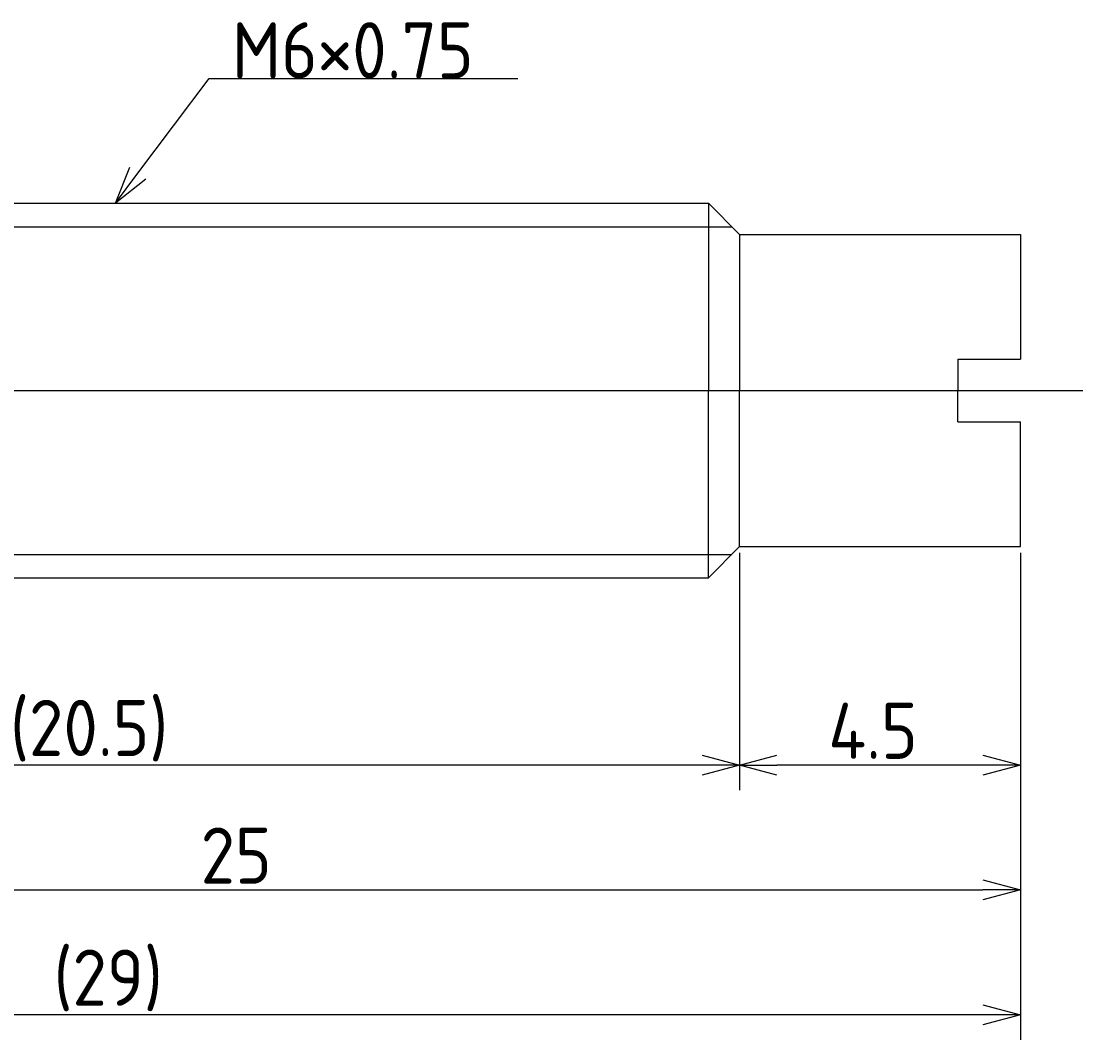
# Model space of a CAD drawing. Extents: x 178 to 244, y 145.6 to 162.
# Tile 3 of 3: x 227 to 244, y 145.6 to 161.9. Entities that reach past the tile are written whole.
import ezdxf

# ---------------------------------------------------------------- set-up
doc = ezdxf.new("R2010")
doc.units = 0
doc.header["$PDMODE"] = 3
doc.linetypes.add('CENTER', pattern=[50.8, 31.75, -6.35, 6.35, -6.35])
doc.layers.get('0').update_dxf_attribs({"linetype": 'CONTINUOUS'})
doc.layers.get('DEFPOINTS').update_dxf_attribs({"linetype": 'CONTINUOUS'})
for name, color, linetype in [('図形', 7, 'CONTINUOUS'), ('図枠', 7, 'CONTINUOUS'), ('寸法_文字', 3, 'CONTINUOUS')]:
    doc.layers.add(name, color=color, linetype=linetype)
doc.layers.get('0').off()
doc.styles.add('DIMENSION', font='isocp.shx', dxfattribs={"bigfont": 'bigfont.shx'})
doc.dimstyles.get("Standard").update_dxf_attribs({"dimtxt": 0.18, "dimasz": 0.18, "dimexe": 0.18, "dimexo": 0.0625, "dimgap": 0.09, "dimtad": 0, "dimtih": 1, "dimtoh": 1, "dimzin": 0, "dimcen": 0.09, "dimazin": 3, "dimtfac": 1, "dimtofl": 0, "dimtmove": 0, "dimatfit": 3})

# ---------------------------------------------------------------- blocks, each defined once
blk = doc.blocks.new('_OPEN30')
at = {"color": 0, "linetype": 'BYBLOCK'}
for p, q in [((-1, 0.268), (0, 0)), ((0, 0), (-1, -0.268)), ((0, 0), (-1, 0))]:
    blk.add_line(p, q, dxfattribs=at)
blk = doc.blocks.new('*U20')
at = {"layer": '寸法_文字', "color": 3, "style": 'DIMENSION'}
blk.add_text('25', height=0.9, dxfattribs=at).set_placement((229.863, 148.1))
blk = doc.blocks.new('*D7')
at = {"layer": 'DEFPOINTS', "color": 0}
for p in [(218, 153.5), (243, 153.5), (243, 148)]:
    blk.add_point(p, dxfattribs=at)
at = {"layer": '寸法_文字', "color": 3}
for p, q in [((218, 153.4), (218, 147.6)), ((243, 153.4), (243, 147.6)), ((218.6, 148), (242.4, 148))]:
    blk.add_line(p, q, dxfattribs=at)
at = {"layer": '図枠'}
blk.add_blockref('*U20', (0, 0), dxfattribs=at)
at = {"layer": '寸法_文字', "color": 3, "xscale": 0.6000000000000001, "yscale": 0.6000000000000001, "zscale": 0.6000000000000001, "rotation": 180}
blk.add_blockref('_OPEN30', (218, 148), dxfattribs=at)
at = {"layer": '寸法_文字', "color": 3, "xscale": 0.6000000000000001, "yscale": 0.6000000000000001, "zscale": 0.6000000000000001}
blk.add_blockref('_OPEN30', (243, 148), dxfattribs=at)
blk = doc.blocks.new('*U21')
at = {"layer": '寸法_文字', "color": 3, "style": 'DIMENSION'}
blk.add_text('4.5', height=0.9, dxfattribs=at).set_placement((239.921, 150.1))
blk = doc.blocks.new('*D8')
at = {"layer": 'DEFPOINTS', "color": 0}
for p in [(238.5, 153.5), (243, 153.5), (238.5, 150)]:
    blk.add_point(p, dxfattribs=at)
at = {"layer": '寸法_文字', "color": 3}
for p, q in [((238.5, 153.4), (238.5, 149.6)), ((243, 153.4), (243, 149.6)), ((242.4, 150), (239.1, 150))]:
    blk.add_line(p, q, dxfattribs=at)
at = {"layer": '図枠'}
blk.add_blockref('*U21', (0, 0), dxfattribs=at)
at = {"layer": '寸法_文字', "color": 3, "xscale": 0.6000000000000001, "yscale": 0.6000000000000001, "zscale": 0.6000000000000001, "rotation": 180}
blk.add_blockref('_OPEN30', (238.5, 150), dxfattribs=at)
at = {"layer": '寸法_文字', "color": 3, "xscale": 0.6000000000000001, "yscale": 0.6000000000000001, "zscale": 0.6000000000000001}
blk.add_blockref('_OPEN30', (243, 150), dxfattribs=at)
blk = doc.blocks.new('*U22')
at = {"layer": '寸法_文字', "color": 3, "style": 'DIMENSION'}
blk.add_text('(20.5)', height=0.9, dxfattribs=at).set_placement((226.81, 150.145))
blk = doc.blocks.new('*D9')
at = {"layer": 'DEFPOINTS', "color": 0}
for p in [(218, 153.5), (238.5, 153.5), (218, 150)]:
    blk.add_point(p, dxfattribs=at)
at = {"layer": '寸法_文字', "color": 3}
for p, q in [((218, 153.4), (218, 149.6)), ((238.5, 153.4), (238.5, 149.6)), ((237.9, 150), (218.6, 150))]:
    blk.add_line(p, q, dxfattribs=at)
at = {"layer": '図枠'}
blk.add_blockref('*U22', (0, 0), dxfattribs=at)
at = {"layer": '寸法_文字', "color": 3, "xscale": 0.6000000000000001, "yscale": 0.6000000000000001, "zscale": 0.6000000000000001, "rotation": 180}
blk.add_blockref('_OPEN30', (218, 150), dxfattribs=at)
at = {"layer": '寸法_文字', "color": 3, "xscale": 0.6000000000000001, "yscale": 0.6000000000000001, "zscale": 0.6000000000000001}
blk.add_blockref('_OPEN30', (238.5, 150), dxfattribs=at)
blk = doc.blocks.new('*U29')
at = {"layer": '寸法_文字', "color": 3, "style": 'DIMENSION'}
blk.add_text('(29)', height=0.9, dxfattribs=at).set_placement((227.508, 146.145))
blk = doc.blocks.new('*D11')
at = {"layer": 'DEFPOINTS', "color": 0}
for p in [(214, 155.1), (243, 153.5), (214, 146)]:
    blk.add_point(p, dxfattribs=at)
at = {"layer": '寸法_文字', "color": 3}
for p, q in [((214, 155), (214, 145.6)), ((243, 153.4), (243, 145.6)), ((242.4, 146), (214.6, 146))]:
    blk.add_line(p, q, dxfattribs=at)
at = {"layer": '図枠'}
blk.add_blockref('*U29', (0, 0), dxfattribs=at)
at = {"layer": '寸法_文字', "color": 3, "xscale": 0.6000000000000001, "yscale": 0.6000000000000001, "zscale": 0.6000000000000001, "rotation": 180}
blk.add_blockref('_OPEN30', (214, 146), dxfattribs=at)
at = {"layer": '寸法_文字', "color": 3, "xscale": 0.6000000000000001, "yscale": 0.6000000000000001, "zscale": 0.6000000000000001}
blk.add_blockref('_OPEN30', (243, 146), dxfattribs=at)
blk = doc.blocks.new('*U17')
at = {"layer": '寸法_文字'}
blk.add_lwpolyline([(228.86, 159.48), (230, 161), (230.5, 161), (234.947, 161)], dxfattribs=at)
at = {"layer": '寸法_文字', "xscale": 0.6000000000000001, "yscale": 0.6000000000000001, "zscale": 0.6000000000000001, "rotation": 233.130102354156}
blk.add_blockref('_OPEN30', (228.5, 159), dxfattribs=at)
blk = doc.blocks.new('*U18')
at = {"layer": '寸法_文字', "style": 'DIMENSION'}
blk.add_text('M6×0.75', height=0.9, dxfattribs=at).set_placement((230.365, 161))

msp = doc.modelspace()

# ---------------------------------------------------------------- linework, layer by layer
at = {"layer": '図形'}
for p, q in [((219, 159), (238, 159)), ((238, 159), (238, 156)), ((238.5, 158.5), (238, 159)), ((238.5, 158.5), (243, 158.5)), ((238.5, 158.5), (238.5, 156)), ((243, 158.5), (243, 156.5)), ((242, 156.5), (243, 156.5)), ((242, 156.5), (242, 156)), ((238, 153), (238, 156)), ((238.5, 153.5), (238.5, 156)), ((242, 155.5), (242, 156)), ((242, 155.5), (243, 155.5)), ((243, 153.5), (243, 155.5)), ((238.5, 153.5), (238, 153)), ((238.5, 153.5), (243, 153.5)), ((219, 153), (238, 153))]:
    msp.add_line(p, q, dxfattribs=at)
at = {"layer": '図形', "color": 3}
for p, q in [((218.625, 158.625), (238.375, 158.625)), ((218.625, 153.375), (238.375, 153.375))]:
    msp.add_line(p, q, dxfattribs=at)
at = {"layer": '図形', "color": 3, "linetype": 'CENTER'}
msp.add_line((213, 156), (244, 156), dxfattribs=at)

# ---------------------------------------------------------------- block references
at = {"layer": '図枠'}
for name in ['*U18', '*U17']:
    msp.add_blockref(name, (0, 0), dxfattribs=at)

# ---------------------------------------------------------------- dimensions: what is measured, and where the dimension line sits
at = {"layer": '寸法_文字'}
for base, p1, p2, picture, middle in [((214, 146), (243, 153.5), (214, 155.1), '*D11', (228.5, 146)), ((218, 150), (238.5, 153.5), (218, 153.5), '*D9', (228.25, 150))]:
    dim = msp.add_linear_dim(base=base, p1=p1, p2=p2, text='(<>)', dimstyle='Standard', override={"dimscale": 0.2}, dxfattribs=at)
    dim.commit()
    dim.dimension.update_dxf_attribs({"geometry": picture, "text_midpoint": middle, "dimtype": 128})
for base, p1, p2, picture, middle in [((243, 148), (218, 153.5), (243, 153.5), '*D7', (230.5, 148)), ((238.5, 150), (243, 153.5), (238.5, 153.5), '*D8', (240.75, 150))]:
    dim = msp.add_linear_dim(base=base, p1=p1, p2=p2, dimstyle='Standard', override={"dimscale": 0.2}, dxfattribs=at)
    dim.commit()
    dim.dimension.update_dxf_attribs({"geometry": picture, "text_midpoint": middle, "dimtype": 128})

doc.saveas('drawing.dxf')
